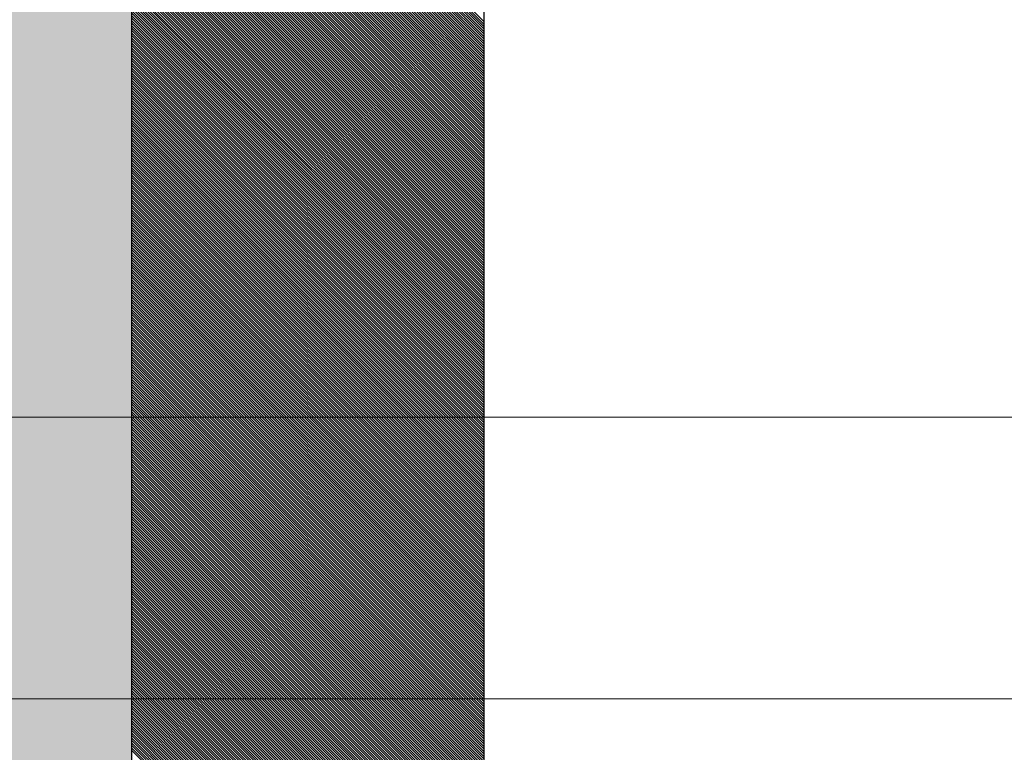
# Model space of a CAD drawing. Header units: millimetres. Extents: x 811 to 573824, y 137 to 100812.
# Tile 27 of 143: x 450392 to 450462, y 69671 to 69723. Entities that reach past the tile are written whole.
import ezdxf

# ---------------------------------------------------------------- set-up
doc = ezdxf.new("R2010")
doc.units = ezdxf.units.MM
doc.header["$LTSCALE"] = 3
doc.header["$MEASUREMENT"] = 0
doc.header["$PDMODE"] = 35
doc.layers.get('Defpoints').update_dxf_attribs({"lineweight": 0})
for name, color, linetype, lineweight in [('ARC - DIMENSIONS', 7, 'Continuous', 13), ('KITCHEN EQUIPMENTS', 251, 'Continuous', 0), ('NEW BRICKWORK', 1, 'Continuous', 0), ('S Fur', 44, 'Continuous', 20), ('S-Hatch_8', 7, 'Continuous', 0), ('Wall', 7, 'Continuous', 25)]:
    doc.layers.add(name, color=color, linetype=linetype, lineweight=lineweight)
doc.layers.add('GLASS', color=5, linetype='Continuous')
doc.styles.get("Standard").update_dxf_attribs({"font": 'stylu.ttf'})
doc.dimstyles.new('ARC SCALE50', dxfattribs={"dimscale": 50, "dimtxt": 1, "dimasz": 1.5, "dimexe": 0.8, "dimexo": 0.8, "dimgap": 0.5, "dimtad": 0, "dimdec": 0, "dimrnd": 1, "dimzin": 0, "dimdsep": 46, "dimtxsty": 'Standard', "dimcen": 1.5, "dimdle": 0.8, "dimclrd": 256, "dimclre": 256, "dimclrt": 256, "dimadec": 0, "dimazin": 0, "dimtfac": 2, "dimtdec": 0, "dimtmove": 1, "dimatfit": 2, "dimfxl": 1, "dimtolj": 1, "dimtzin": 0, "dimlwd": -1, "dimlwe": 13, "dimarcsym": 0})

# ---------------------------------------------------------------- blocks, each defined once
blk = doc.blocks.new('xzgredgr')
at = {"layer": 'KITCHEN EQUIPMENTS', "linetype": 'Continuous'}
for p, q in [((450366.87, 69694.886, 0.118), (450766.87, 69694.886, 0.118)), ((450346.87, 69674.886, 0.118), (450786.87, 69674.886, 0.118))]:
    blk.add_line(p, q, dxfattribs=at)
blk = doc.blocks.new('*D258')
at = {"layer": 'ARC - DIMENSIONS', "lineweight": 13, "transparency": 16777216}
for p, q in [((450124.926, 69711.13), (450124.926, 69851.329)), ((452455.037, 69711.13), (452455.037, 69851.329))]:
    blk.add_line(p, q, dxfattribs=at)
at = {"layer": 'ARC - DIMENSIONS', "transparency": 16777216}
for p, q in [((450199.926, 69811.329), (451176.886, 69811.329)), ((452380.037, 69811.329), (451403.076, 69811.329))]:
    blk.add_line(p, q, dxfattribs=at)
for points in [[(450199.926, 69823.829), (450199.926, 69798.829), (450124.926, 69811.329)], [(452380.037, 69798.829), (452380.037, 69823.829), (452455.037, 69811.329)]]:
    blk.add_solid(points, dxfattribs=at)
at = {"layer": 'Defpoints', "color": 0, "transparency": 16777216}
for p in [(452455.037, 69811.329), (450124.926, 69671.13), (452455.037, 69671.13)]:
    blk.add_point(p, dxfattribs=at)
at = {"layer": 'ARC - DIMENSIONS', "transparency": 16777216, "insert": (451289.981, 69811.329), "char_height": 50, "attachment_point": 5}
blk.add_mtext('\\A1;2330', dxfattribs=at)
blk = doc.blocks.new('BAR BACK DISPLAY SHELVES')
at = {"layer": 'GLASS', "ltscale": 0.5}
h = blk.add_hatch(color=4, dxfattribs=at)
h.dxf.hatch_style = 1
h.paths.add_polyline_path([(68311.064, 74450.762), (68310.997, 78040.621), (68561.057, 78040.554), (68561.058, 74450.346)])
at = {"layer": 'S Fur'}
for p, q in [((68561.057, 77105.254, 0.181), (68561.057, 76805.26, 0.181)), ((68586.064, 76805.26, 0.181), (68586.064, 77105.254, 0.181))]:
    blk.add_line(p, q, dxfattribs=at)
at = {"layer": 'S-Hatch_8', "color": 0, "linetype": 'Continuous'}
for p, q in [((68586.064, 77053.289, 0.181), (68561.057, 77078.296, 0.181)), ((68586.064, 77053.112, 0.181), (68561.057, 77078.119, 0.181)), ((68586.064, 77052.935, 0.181), (68561.057, 77077.942, 0.181)), ((68586.064, 77052.758, 0.181), (68561.057, 77077.765, 0.181)), ((68586.064, 77052.582, 0.181), (68561.057, 77077.589, 0.181)), ((68586.064, 77052.405, 0.181), (68561.057, 77077.412, 0.181)), ((68586.064, 77052.228, 0.181), (68561.057, 77077.235, 0.181)), ((68586.064, 77052.051, 0.181), (68561.057, 77077.058, 0.181)), ((68586.064, 77051.874, 0.181), (68561.057, 77076.882, 0.181)), ((68586.064, 77051.698, 0.181), (68561.057, 77076.705, 0.181)), ((68586.064, 77051.521, 0.181), (68561.057, 77076.528, 0.181)), ((68586.064, 77051.344, 0.181), (68561.057, 77076.351, 0.181)), ((68586.064, 77051.167, 0.181), (68561.057, 77076.174, 0.181)), ((68586.064, 77050.991, 0.181), (68561.057, 77075.998, 0.181)), ((68586.064, 77050.814, 0.181), (68561.057, 77075.821, 0.181)), ((68586.064, 77050.637, 0.181), (68561.057, 77075.644, 0.181)), ((68586.064, 77050.46, 0.181), (68561.057, 77075.467, 0.181)), ((68586.064, 77050.283, 0.181), (68561.057, 77075.291, 0.181)), ((68586.064, 77050.107, 0.181), (68561.057, 77075.114, 0.181)), ((68586.064, 77049.93, 0.181), (68561.057, 77074.937, 0.181)), ((68586.064, 77049.753, 0.181), (68561.057, 77074.76, 0.181)), ((68586.064, 77049.576, 0.181), (68561.057, 77074.583, 0.181)), ((68586.064, 77049.4, 0.181), (68561.057, 77074.407, 0.181)), ((68586.064, 77049.223, 0.181), (68561.057, 77074.23, 0.181)), ((68586.064, 77049.046, 0.181), (68561.057, 77074.053, 0.181)), ((68586.064, 77048.869, 0.181), (68561.057, 77073.876, 0.181)), ((68586.064, 77048.692, 0.181), (68561.057, 77073.7, 0.181)), ((68586.064, 77048.516, 0.181), (68561.057, 77073.523, 0.181)), ((68586.064, 77048.339, 0.181), (68561.057, 77073.346, 0.181)), ((68586.064, 77048.162, 0.181), (68561.057, 77073.169, 0.181)), ((68586.064, 77047.985, 0.181), (68561.057, 77072.992, 0.181)), ((68586.064, 77047.809, 0.181), (68561.057, 77072.816, 0.181)), ((68586.064, 77047.632, 0.181), (68561.057, 77072.639, 0.181)), ((68586.064, 77047.455, 0.181), (68561.057, 77072.462, 0.181)), ((68586.064, 77047.278, 0.181), (68561.057, 77072.285, 0.181)), ((68586.064, 77047.101, 0.181), (68561.057, 77072.109, 0.181)), ((68586.064, 77046.925, 0.181), (68561.057, 77071.932, 0.181)), ((68586.064, 77046.748, 0.181), (68561.057, 77071.755, 0.181)), ((68586.064, 77046.571, 0.181), (68561.057, 77071.578, 0.181)), ((68586.064, 77046.394, 0.181), (68561.057, 77071.401, 0.181)), ((68586.064, 77046.218, 0.181), (68561.057, 77071.225, 0.181)), ((68586.064, 77046.041, 0.181), (68561.057, 77071.048, 0.181)), ((68586.064, 77045.864, 0.181), (68561.057, 77070.871, 0.181)), ((68586.064, 77045.687, 0.181), (68561.057, 77070.694, 0.181)), ((68586.064, 77045.511, 0.181), (68561.057, 77070.518, 0.181)), ((68586.064, 77045.334, 0.181), (68561.057, 77070.341, 0.181)), ((68586.064, 77045.157, 0.181), (68561.057, 77070.164, 0.181)), ((68586.064, 77044.98, 0.181), (68561.057, 77069.987, 0.181)), ((68586.064, 77044.803, 0.181), (68561.057, 77069.81, 0.181)), ((68586.064, 77044.627, 0.181), (68561.057, 77069.634, 0.181)), ((68586.064, 77044.45, 0.181), (68561.057, 77069.457, 0.181)), ((68586.064, 77044.273, 0.181), (68561.057, 77069.28, 0.181)), ((68586.064, 77044.096, 0.181), (68561.057, 77069.103, 0.181)), ((68586.064, 77043.92, 0.181), (68561.057, 77068.927, 0.181)), ((68586.064, 77043.743, 0.181), (68561.057, 77068.75, 0.181)), ((68586.064, 77043.566, 0.181), (68561.057, 77068.573, 0.181)), ((68586.064, 77043.389, 0.181), (68561.057, 77068.396, 0.181)), ((68586.064, 77043.212, 0.181), (68561.057, 77068.219, 0.181)), ((68586.064, 77043.036, 0.181), (68561.057, 77068.043, 0.181)), ((68586.064, 77042.859, 0.181), (68561.057, 77067.866, 0.181)), ((68586.064, 77042.682, 0.181), (68561.057, 77067.689, 0.181)), ((68586.064, 77042.505, 0.181), (68561.057, 77067.512, 0.181)), ((68586.064, 77042.329, 0.181), (68561.057, 77067.336, 0.181)), ((68586.064, 77042.152, 0.181), (68561.057, 77067.159, 0.181)), ((68586.064, 77041.975, 0.181), (68561.057, 77066.982, 0.181)), ((68586.064, 77041.798, 0.181), (68561.057, 77066.805, 0.181)), ((68586.064, 77041.621, 0.181), (68561.057, 77066.628, 0.181)), ((68586.064, 77041.445, 0.181), (68561.057, 77066.452, 0.181)), ((68586.064, 77041.268, 0.181), (68561.057, 77066.275, 0.181)), ((68586.064, 77041.091, 0.181), (68561.057, 77066.098, 0.181)), ((68586.064, 77040.914, 0.181), (68561.057, 77065.921, 0.181)), ((68586.064, 77040.738, 0.181), (68561.057, 77065.745, 0.181)), ((68586.064, 77040.561, 0.181), (68561.057, 77065.568, 0.181)), ((68586.064, 77040.384, 0.181), (68561.057, 77065.391, 0.181)), ((68586.064, 77040.207, 0.181), (68561.057, 77065.214, 0.181)), ((68586.064, 77040.03, 0.181), (68561.057, 77065.037, 0.181)), ((68586.064, 77039.854, 0.181), (68561.057, 77064.861, 0.181)), ((68586.064, 77039.677, 0.181), (68561.057, 77064.684, 0.181)), ((68586.064, 77039.5, 0.181), (68561.057, 77064.507, 0.181)), ((68586.064, 77039.323, 0.181), (68561.057, 77064.33, 0.181)), ((68586.064, 77039.147, 0.181), (68561.057, 77064.154, 0.181)), ((68586.064, 77038.97, 0.181), (68561.057, 77063.977, 0.181)), ((68586.064, 77038.793, 0.181), (68561.057, 77063.8, 0.181)), ((68586.064, 77038.616, 0.181), (68561.057, 77063.623, 0.181)), ((68586.064, 77038.439, 0.181), (68561.057, 77063.446, 0.181)), ((68586.064, 77038.263, 0.181), (68561.057, 77063.27, 0.181)), ((68586.064, 77038.086, 0.181), (68561.057, 77063.093, 0.181)), ((68586.064, 77037.909, 0.181), (68561.057, 77062.916, 0.181)), ((68586.064, 77037.732, 0.181), (68561.057, 77062.739, 0.181)), ((68586.064, 77037.556, 0.181), (68561.057, 77062.563, 0.181)), ((68586.064, 77037.379, 0.181), (68561.057, 77062.386, 0.181)), ((68586.064, 77037.202, 0.181), (68561.057, 77062.209, 0.181)), ((68586.064, 77037.025, 0.181), (68561.057, 77062.032, 0.181)), ((68586.064, 77036.848, 0.181), (68561.057, 77061.855, 0.181)), ((68586.064, 77036.672, 0.181), (68561.057, 77061.679, 0.181)), ((68586.064, 77036.495, 0.181), (68561.057, 77061.502, 0.181)), ((68586.064, 77036.318, 0.181), (68561.057, 77061.325, 0.181)), ((68586.064, 77036.141, 0.181), (68561.057, 77061.148, 0.181)), ((68586.064, 77035.965, 0.181), (68561.057, 77060.972, 0.181)), ((68586.064, 77035.788, 0.181), (68561.057, 77060.795, 0.181)), ((68586.064, 77035.611, 0.181), (68561.057, 77060.618, 0.181)), ((68586.064, 77035.434, 0.181), (68561.057, 77060.441, 0.181)), ((68586.064, 77035.257, 0.181), (68561.057, 77060.265, 0.181)), ((68586.064, 77035.081, 0.181), (68561.057, 77060.088, 0.181)), ((68586.064, 77034.904, 0.181), (68561.057, 77059.911, 0.181)), ((68586.064, 77034.727, 0.181), (68561.057, 77059.734, 0.181)), ((68586.064, 77034.55, 0.181), (68561.057, 77059.557, 0.181)), ((68586.064, 77034.374, 0.181), (68561.057, 77059.381, 0.181)), ((68586.064, 77034.197, 0.181), (68561.057, 77059.204, 0.181)), ((68586.064, 77034.02, 0.181), (68561.057, 77059.027, 0.181)), ((68586.064, 77033.843, 0.181), (68561.057, 77058.85, 0.181)), ((68586.064, 77033.666, 0.181), (68561.057, 77058.674, 0.181)), ((68586.064, 77033.49, 0.181), (68561.057, 77058.497, 0.181)), ((68586.064, 77033.313, 0.181), (68561.057, 77058.32, 0.181)), ((68586.064, 77033.136, 0.181), (68561.057, 77058.143, 0.181)), ((68586.064, 77032.959, 0.181), (68561.057, 77057.966, 0.181)), ((68586.064, 77032.783, 0.181), (68561.057, 77057.79, 0.181)), ((68586.064, 77032.606, 0.181), (68561.057, 77057.613, 0.181)), ((68586.064, 77032.429, 0.181), (68561.057, 77057.436, 0.181)), ((68586.064, 77032.252, 0.181), (68561.057, 77057.259, 0.181)), ((68586.064, 77032.075, 0.181), (68561.057, 77057.083, 0.181)), ((68586.064, 77031.899, 0.181), (68561.057, 77056.906, 0.181)), ((68586.064, 77031.722, 0.181), (68561.057, 77056.729, 0.181)), ((68586.064, 77031.545, 0.181), (68561.057, 77056.552, 0.181)), ((68586.064, 77031.368, 0.181), (68561.057, 77056.375, 0.181)), ((68586.064, 77031.192, 0.181), (68561.057, 77056.199, 0.181)), ((68586.064, 77031.015, 0.181), (68561.057, 77056.022, 0.181)), ((68586.064, 77030.838, 0.181), (68561.057, 77055.845, 0.181)), ((68586.064, 77030.661, 0.181), (68561.057, 77055.668, 0.181)), ((68586.064, 77030.484, 0.181), (68561.057, 77055.492, 0.181)), ((68586.064, 77030.308, 0.181), (68561.057, 77055.315, 0.181)), ((68586.064, 77030.131, 0.181), (68561.057, 77055.138, 0.181)), ((68586.064, 77029.954, 0.181), (68561.057, 77054.961, 0.181)), ((68586.064, 77029.777, 0.181), (68561.057, 77054.784, 0.181)), ((68586.064, 77029.601, 0.181), (68561.057, 77054.608, 0.181)), ((68586.064, 77029.424, 0.181), (68561.057, 77054.431, 0.181)), ((68586.064, 77029.247, 0.181), (68561.057, 77054.254, 0.181)), ((68586.064, 77029.07, 0.181), (68561.057, 77054.077, 0.181)), ((68586.064, 77028.893, 0.181), (68561.057, 77053.901, 0.181)), ((68586.064, 77028.717, 0.181), (68561.057, 77053.724, 0.181)), ((68586.064, 77028.54, 0.181), (68561.057, 77053.547, 0.181)), ((68586.064, 77028.363, 0.181), (68561.057, 77053.37, 0.181)), ((68586.064, 77028.186, 0.181), (68561.057, 77053.193, 0.181)), ((68586.064, 77028.01, 0.181), (68561.057, 77053.017, 0.181)), ((68586.064, 77027.833, 0.181), (68561.057, 77052.84, 0.181)), ((68586.064, 77027.656, 0.181), (68561.057, 77052.663, 0.181)), ((68586.064, 77027.479, 0.181), (68561.057, 77052.486, 0.181)), ((68586.064, 77027.303, 0.181), (68561.057, 77052.31, 0.181)), ((68586.064, 77027.126, 0.181), (68561.057, 77052.133, 0.181)), ((68586.064, 77026.949, 0.181), (68561.057, 77051.956, 0.181)), ((68586.064, 77026.772, 0.181), (68561.057, 77051.779, 0.181)), ((68586.064, 77026.595, 0.181), (68561.057, 77051.602, 0.181)), ((68586.064, 77026.419, 0.181), (68561.057, 77051.426, 0.181)), ((68586.064, 77026.242, 0.181), (68561.057, 77051.249, 0.181)), ((68586.064, 77026.065, 0.181), (68561.057, 77051.072, 0.181)), ((68586.064, 77025.888, 0.181), (68561.057, 77050.895, 0.181)), ((68586.064, 77025.712, 0.181), (68561.057, 77050.719, 0.181)), ((68586.064, 77025.535, 0.181), (68561.057, 77050.542, 0.181)), ((68586.064, 77025.358, 0.181), (68561.057, 77050.365, 0.181)), ((68586.064, 77025.181, 0.181), (68561.057, 77050.188, 0.181)), ((68586.064, 77025.004, 0.181), (68561.057, 77050.011, 0.181)), ((68586.064, 77024.828, 0.181), (68561.057, 77049.835, 0.181)), ((68586.064, 77024.651, 0.181), (68561.057, 77049.658, 0.181)), ((68586.064, 77024.474, 0.181), (68561.057, 77049.481, 0.181)), ((68586.064, 77024.297, 0.181), (68561.057, 77049.304, 0.181)), ((68586.064, 77024.121, 0.181), (68561.057, 77049.128, 0.181)), ((68586.064, 77023.944, 0.181), (68561.057, 77048.951, 0.181)), ((68586.064, 77023.767, 0.181), (68561.057, 77048.774, 0.181)), ((68586.064, 77023.59, 0.181), (68561.057, 77048.597, 0.181)), ((68586.064, 77023.413, 0.181), (68561.057, 77048.42, 0.181)), ((68586.064, 77023.237, 0.181), (68561.057, 77048.244, 0.181)), ((68586.064, 77023.06, 0.181), (68561.057, 77048.067, 0.181)), ((68586.064, 77022.883, 0.181), (68561.057, 77047.89, 0.181)), ((68586.064, 77022.706, 0.181), (68561.057, 77047.713, 0.181)), ((68586.064, 77022.53, 0.181), (68561.057, 77047.537, 0.181)), ((68586.064, 77022.353, 0.181), (68561.057, 77047.36, 0.181)), ((68586.064, 77022.176, 0.181), (68561.057, 77047.183, 0.181)), ((68586.064, 77021.999, 0.181), (68561.057, 77047.006, 0.181)), ((68586.064, 77021.822, 0.181), (68561.057, 77046.829, 0.181)), ((68586.064, 77021.646, 0.181), (68561.057, 77046.653, 0.181)), ((68586.064, 77021.469, 0.181), (68561.057, 77046.476, 0.181)), ((68586.064, 77021.292, 0.181), (68561.057, 77046.299, 0.181)), ((68586.064, 77021.115, 0.181), (68561.057, 77046.122, 0.181)), ((68586.064, 77020.939, 0.181), (68561.057, 77045.946, 0.181)), ((68586.064, 77020.762, 0.181), (68561.057, 77045.769, 0.181)), ((68586.064, 77020.585, 0.181), (68561.057, 77045.592, 0.181)), ((68586.064, 77020.408, 0.181), (68561.057, 77045.415, 0.181)), ((68586.064, 77020.231, 0.181), (68561.057, 77045.238, 0.181)), ((68586.064, 77020.055, 0.181), (68561.057, 77045.062, 0.181)), ((68586.064, 77019.878, 0.181), (68561.057, 77044.885, 0.181)), ((68586.064, 77019.701, 0.181), (68561.057, 77044.708, 0.181)), ((68586.064, 77019.524, 0.181), (68561.057, 77044.531, 0.181)), ((68586.064, 77019.348, 0.181), (68561.057, 77044.355, 0.181)), ((68586.064, 77019.171, 0.181), (68561.057, 77044.178, 0.181)), ((68586.064, 77018.994, 0.181), (68561.057, 77044.001, 0.181)), ((68586.064, 77018.817, 0.181), (68561.057, 77043.824, 0.181)), ((68586.064, 77018.64, 0.181), (68561.057, 77043.647, 0.181)), ((68586.064, 77018.464, 0.181), (68561.057, 77043.471, 0.181)), ((68586.064, 77018.287, 0.181), (68561.057, 77043.294, 0.181)), ((68586.064, 77018.11, 0.181), (68561.057, 77043.117, 0.181)), ((68586.064, 77017.933, 0.181), (68561.057, 77042.94, 0.181)), ((68586.064, 77017.757, 0.181), (68561.057, 77042.764, 0.181)), ((68586.064, 77017.58, 0.181), (68561.057, 77042.587, 0.181)), ((68586.064, 77017.403, 0.181), (68561.057, 77042.41, 0.181)), ((68586.064, 77017.226, 0.181), (68561.057, 77042.233, 0.181)), ((68586.064, 77017.049, 0.181), (68561.057, 77042.057, 0.181)), ((68586.064, 77016.873, 0.181), (68561.057, 77041.88, 0.181)), ((68586.064, 77016.696, 0.181), (68561.057, 77041.703, 0.181)), ((68586.064, 77016.519, 0.181), (68561.057, 77041.526, 0.181)), ((68586.064, 77016.342, 0.181), (68561.057, 77041.349, 0.181)), ((68586.064, 77016.166, 0.181), (68561.057, 77041.173, 0.181)), ((68586.064, 77015.989, 0.181), (68561.057, 77040.996, 0.181)), ((68586.064, 77015.812, 0.181), (68561.057, 77040.819, 0.181)), ((68586.064, 77015.635, 0.181), (68561.057, 77040.642, 0.181)), ((68586.064, 77015.458, 0.181), (68561.057, 77040.466, 0.181)), ((68586.064, 77015.282, 0.181), (68561.057, 77040.289, 0.181)), ((68586.064, 77015.105, 0.181), (68561.057, 77040.112, 0.181)), ((68586.064, 77014.928, 0.181), (68561.057, 77039.935, 0.181)), ((68586.064, 77014.751, 0.181), (68561.057, 77039.758, 0.181)), ((68586.064, 77014.575, 0.181), (68561.057, 77039.582, 0.181)), ((68586.064, 77014.398, 0.181), (68561.057, 77039.405, 0.181)), ((68586.064, 77014.221, 0.181), (68561.057, 77039.228, 0.181)), ((68586.064, 77014.044, 0.181), (68561.057, 77039.051, 0.181)), ((68586.064, 77013.867, 0.181), (68561.057, 77038.875, 0.181)), ((68586.064, 77013.691, 0.181), (68561.057, 77038.698, 0.181)), ((68586.064, 77013.514, 0.181), (68561.057, 77038.521, 0.181)), ((68586.064, 77013.337, 0.181), (68561.057, 77038.344, 0.181)), ((68586.064, 77013.16, 0.181), (68561.057, 77038.167, 0.181)), ((68586.064, 77012.984, 0.181), (68561.057, 77037.991, 0.181)), ((68586.064, 77012.807, 0.181), (68561.057, 77037.814, 0.181)), ((68586.064, 77012.63, 0.181), (68561.057, 77037.637, 0.181)), ((68586.064, 77012.453, 0.181), (68561.057, 77037.46, 0.181)), ((68586.064, 77012.276, 0.181), (68561.057, 77037.284, 0.181)), ((68586.064, 77012.1, 0.181), (68561.057, 77037.107, 0.181)), ((68586.064, 77011.923, 0.181), (68561.057, 77036.93, 0.181)), ((68586.064, 77011.746, 0.181), (68561.057, 77036.753, 0.181)), ((68586.064, 77011.569, 0.181), (68561.057, 77036.576, 0.181)), ((68586.064, 77011.393, 0.181), (68561.057, 77036.4, 0.181)), ((68586.064, 77011.216, 0.181), (68561.057, 77036.223, 0.181)), ((68586.064, 77011.039, 0.181), (68561.057, 77036.046, 0.181)), ((68586.064, 77010.862, 0.181), (68561.057, 77035.869, 0.181)), ((68586.064, 77010.685, 0.181), (68561.057, 77035.693, 0.181)), ((68586.064, 77010.509, 0.181), (68561.057, 77035.516, 0.181)), ((68586.064, 77010.332, 0.181), (68561.057, 77035.339, 0.181)), ((68586.064, 77010.155, 0.181), (68561.057, 77035.162, 0.181)), ((68586.064, 77009.978, 0.181), (68561.057, 77034.985, 0.181)), ((68586.064, 77009.802, 0.181), (68561.057, 77034.809, 0.181)), ((68586.064, 77009.625, 0.181), (68561.057, 77034.632, 0.181)), ((68586.064, 77009.448, 0.181), (68561.057, 77034.455, 0.181)), ((68586.064, 77009.271, 0.181), (68561.057, 77034.278, 0.181)), ((68586.064, 77009.095, 0.181), (68561.057, 77034.102, 0.181)), ((68586.064, 77008.918, 0.181), (68561.057, 77033.925, 0.181)), ((68586.064, 77008.741, 0.181), (68561.057, 77033.748, 0.181)), ((68586.064, 77008.564, 0.181), (68561.057, 77033.571, 0.181)), ((68586.064, 77008.387, 0.181), (68561.057, 77033.394, 0.181)), ((68586.064, 77008.211, 0.181), (68561.057, 77033.218, 0.181)), ((68586.064, 77008.034, 0.181), (68561.057, 77033.041, 0.181)), ((68586.064, 77007.857, 0.181), (68561.057, 77032.864, 0.181)), ((68586.064, 77007.68, 0.181), (68561.057, 77032.687, 0.181)), ((68586.064, 77007.504, 0.181), (68561.057, 77032.511, 0.181)), ((68586.064, 77007.327, 0.181), (68561.057, 77032.334, 0.181)), ((68586.064, 77007.15, 0.181), (68561.057, 77032.157, 0.181)), ((68586.064, 77006.973, 0.181), (68561.057, 77031.98, 0.181)), ((68586.064, 77006.796, 0.181), (68561.057, 77031.803, 0.181)), ((68586.064, 77006.62, 0.181), (68561.057, 77031.627, 0.181)), ((68586.064, 77006.443, 0.181), (68561.057, 77031.45, 0.181)), ((68586.064, 77006.266, 0.181), (68561.057, 77031.273, 0.181)), ((68586.064, 77006.089, 0.181), (68561.057, 77031.096, 0.181)), ((68586.064, 77005.913, 0.181), (68561.057, 77030.92, 0.181)), ((68586.064, 77005.736, 0.181), (68561.057, 77030.743, 0.181)), ((68586.064, 77005.559, 0.181), (68561.057, 77030.566, 0.181)), ((68586.064, 77005.382, 0.181), (68561.057, 77030.389, 0.181)), ((68586.064, 77005.205, 0.181), (68561.057, 77030.212, 0.181)), ((68586.064, 77005.029, 0.181), (68561.057, 77030.036, 0.181)), ((68586.064, 77004.852, 0.181), (68561.057, 77029.859, 0.181)), ((68586.064, 77004.675, 0.181), (68561.057, 77029.682, 0.181)), ((68586.064, 77004.498, 0.181), (68561.057, 77029.505, 0.181)), ((68586.064, 77004.322, 0.181), (68561.057, 77029.329, 0.181)), ((68586.064, 77004.145, 0.181), (68561.057, 77029.152, 0.181)), ((68586.064, 77003.968, 0.181), (68561.057, 77028.975, 0.181)), ((68586.064, 77003.791, 0.181), (68561.057, 77028.798, 0.181)), ((68586.064, 77003.614, 0.181), (68561.057, 77028.621, 0.181)), ((68586.064, 77003.438, 0.181), (68561.057, 77028.445, 0.181)), ((68586.064, 77003.261, 0.181), (68561.057, 77028.268, 0.181)), ((68586.064, 77003.084, 0.181), (68561.057, 77028.091, 0.181)), ((68586.064, 77002.907, 0.181), (68561.057, 77027.914, 0.181)), ((68586.064, 77002.731, 0.181), (68561.057, 77027.738, 0.181)), ((68586.064, 77002.554, 0.181), (68561.057, 77027.561, 0.181)), ((68586.064, 77002.377, 0.181), (68561.057, 77027.384, 0.181)), ((68586.064, 77002.2, 0.181), (68561.057, 77027.207, 0.181)), ((68586.064, 77002.023, 0.181), (68561.057, 77027.03, 0.181)), ((68586.064, 77001.847, 0.181), (68561.057, 77026.854, 0.181)), ((68586.064, 77001.67, 0.181), (68561.057, 77026.677, 0.181)), ((68586.064, 77001.493, 0.181), (68561.057, 77026.5, 0.181)), ((68586.064, 77001.316, 0.181), (68561.057, 77026.323, 0.181)), ((68586.064, 77001.14, 0.181), (68561.057, 77026.147, 0.181)), ((68586.064, 77000.963, 0.181), (68561.057, 77025.97, 0.181)), ((68586.064, 77000.786, 0.181), (68561.057, 77025.793, 0.181)), ((68586.064, 77000.609, 0.181), (68561.057, 77025.616, 0.181)), ((68586.064, 77000.432, 0.181), (68561.057, 77025.439, 0.181)), ((68586.064, 77000.256, 0.181), (68561.057, 77025.263, 0.181)), ((68586.064, 77000.079, 0.181), (68561.057, 77025.086, 0.181)), ((68586.064, 76999.902, 0.181), (68561.057, 77024.909, 0.181)), ((68586.064, 76999.725, 0.181), (68561.057, 77024.732, 0.181)), ((68586.064, 76999.549, 0.181), (68561.057, 77024.556, 0.181)), ((68586.064, 76999.372, 0.181), (68561.057, 77024.379, 0.181)), ((68586.064, 76999.195, 0.181), (68561.057, 77024.202, 0.181)), ((68586.064, 76999.018, 0.181), (68561.057, 77024.025, 0.181)), ((68586.064, 76998.841, 0.181), (68561.057, 77023.849, 0.181)), ((68586.064, 76998.665, 0.181), (68561.057, 77023.672, 0.181)), ((68586.064, 76998.488, 0.181), (68561.057, 77023.495, 0.181)), ((68586.064, 76998.311, 0.181), (68561.057, 77023.318, 0.181)), ((68586.064, 76998.134, 0.181), (68561.057, 77023.141, 0.181)), ((68586.064, 76997.958, 0.181), (68561.057, 77022.965, 0.181)), ((68586.064, 76997.781, 0.181), (68561.057, 77022.788, 0.181)), ((68586.064, 76997.604, 0.181), (68561.057, 77022.611, 0.181)), ((68586.064, 76997.427, 0.181), (68561.057, 77022.434, 0.181)), ((68586.064, 76997.25, 0.181), (68561.057, 77022.258, 0.181)), ((68586.064, 76997.074, 0.181), (68561.057, 77022.081, 0.181)), ((68586.064, 76996.897, 0.181), (68561.057, 77021.904, 0.181)), ((68586.064, 76996.72, 0.181), (68561.057, 77021.727, 0.181)), ((68586.064, 76996.543, 0.181), (68561.057, 77021.55, 0.181)), ((68586.064, 76996.367, 0.181), (68561.057, 77021.374, 0.181)), ((68586.064, 76996.19, 0.181), (68561.057, 77021.197, 0.181)), ((68586.064, 76996.013, 0.181), (68561.057, 77021.02, 0.181)), ((68586.064, 76995.836, 0.181), (68561.057, 77020.843, 0.181)), ((68586.064, 76995.659, 0.181), (68561.057, 77020.667, 0.181)), ((68586.064, 76995.483, 0.181), (68561.057, 77020.49, 0.181)), ((68586.064, 76995.306, 0.181), (68561.057, 77020.313, 0.181)), ((68586.064, 76995.129, 0.181), (68561.057, 77020.136, 0.181)), ((68586.064, 76994.952, 0.181), (68561.057, 77019.959, 0.181)), ((68586.064, 76994.776, 0.181), (68561.057, 77019.783, 0.181)), ((68586.064, 76994.599, 0.181), (68561.057, 77019.606, 0.181)), ((68586.064, 76994.422, 0.181), (68561.057, 77019.429, 0.181)), ((68586.064, 76994.245, 0.181), (68561.057, 77019.252, 0.181)), ((68586.064, 76994.068, 0.181), (68561.057, 77019.076, 0.181)), ((68586.064, 76993.892, 0.181), (68561.057, 77018.899, 0.181)), ((68586.064, 76993.715, 0.181), (68561.057, 77018.722, 0.181)), ((68586.064, 76993.538, 0.181), (68561.057, 77018.545, 0.181)), ((68586.064, 76993.361, 0.181), (68561.057, 77018.368, 0.181)), ((68586.064, 76993.185, 0.181), (68561.057, 77018.192, 0.181)), ((68586.064, 76993.008, 0.181), (68561.057, 77018.015, 0.181)), ((68586.064, 76992.831, 0.181), (68561.057, 77017.838, 0.181)), ((68586.064, 76992.654, 0.181), (68561.057, 77017.661, 0.181)), ((68586.064, 76992.477, 0.181), (68561.057, 77017.485, 0.181)), ((68586.064, 76992.301, 0.181), (68561.057, 77017.308, 0.181)), ((68586.064, 76992.124, 0.181), (68561.057, 77017.131, 0.181)), ((68586.064, 76991.947, 0.181), (68561.057, 77016.954, 0.181)), ((68586.064, 76991.77, 0.181), (68561.057, 77016.777, 0.181)), ((68586.064, 76991.594, 0.181), (68561.057, 77016.601, 0.181)), ((68586.064, 76991.417, 0.181), (68561.057, 77016.424, 0.181)), ((68586.064, 76991.24, 0.181), (68561.057, 77016.247, 0.181)), ((68586.064, 76991.063, 0.181), (68561.057, 77016.07, 0.181)), ((68586.064, 76990.887, 0.181), (68561.057, 77015.894, 0.181)), ((68586.064, 76990.71, 0.181), (68561.057, 77015.717, 0.181)), ((68586.064, 76990.533, 0.181), (68561.057, 77015.54, 0.181)), ((68586.064, 76990.356, 0.181), (68561.057, 77015.363, 0.181)), ((68586.064, 76990.179, 0.181), (68561.057, 77015.186, 0.181)), ((68586.064, 76990.003, 0.181), (68561.057, 77015.01, 0.181)), ((68586.064, 76989.826, 0.181), (68561.057, 77014.833, 0.181)), ((68586.064, 76989.649, 0.181), (68561.057, 77014.656, 0.181)), ((68586.064, 76989.472, 0.181), (68561.057, 77014.479, 0.181)), ((68586.064, 76989.296, 0.181), (68561.057, 77014.303, 0.181)), ((68586.064, 76989.119, 0.181), (68561.057, 77014.126, 0.181)), ((68586.064, 76988.942, 0.181), (68561.057, 77013.949, 0.181)), ((68586.064, 76988.765, 0.181), (68561.057, 77013.772, 0.181)), ((68586.064, 76988.588, 0.181), (68561.057, 77013.595, 0.181)), ((68586.064, 76988.412, 0.181), (68561.057, 77013.419, 0.181)), ((68586.064, 76988.235, 0.181), (68561.057, 77013.242, 0.181)), ((68586.064, 76988.058, 0.181), (68561.057, 77013.065, 0.181)), ((68586.064, 76987.881, 0.181), (68561.057, 77012.888, 0.181)), ((68586.064, 76987.705, 0.181), (68561.057, 77012.712, 0.181)), ((68586.064, 76987.528, 0.181), (68561.057, 77012.535, 0.181)), ((68586.064, 76987.351, 0.181), (68561.057, 77012.358, 0.181)), ((68586.064, 76987.174, 0.181), (68561.057, 77012.181, 0.181)), ((68586.064, 76986.997, 0.181), (68561.057, 77012.004, 0.181)), ((68586.064, 76986.821, 0.181), (68561.057, 77011.828, 0.181)), ((68586.064, 76986.644, 0.181), (68561.057, 77011.651, 0.181)), ((68586.064, 76986.467, 0.181), (68561.057, 77011.474, 0.181)), ((68586.064, 76986.29, 0.181), (68561.057, 77011.297, 0.181)), ((68586.064, 76986.114, 0.181), (68561.057, 77011.121, 0.181)), ((68586.064, 76985.937, 0.181), (68561.057, 77010.944, 0.181)), ((68586.064, 76985.76, 0.181), (68561.057, 77010.767, 0.181)), ((68586.064, 76985.583, 0.181), (68561.057, 77010.59, 0.181)), ((68586.064, 76985.406, 0.181), (68561.057, 77010.413, 0.181)), ((68586.064, 76985.23, 0.181), (68561.057, 77010.237, 0.181)), ((68586.064, 76985.053, 0.181), (68561.057, 77010.06, 0.181)), ((68586.064, 76984.876, 0.181), (68561.057, 77009.883, 0.181)), ((68586.064, 76984.699, 0.181), (68561.057, 77009.706, 0.181)), ((68586.064, 76984.523, 0.181), (68561.057, 77009.53, 0.181)), ((68586.064, 76984.346, 0.181), (68561.057, 77009.353, 0.181)), ((68586.064, 76984.169, 0.181), (68561.057, 77009.176, 0.181)), ((68586.064, 76983.992, 0.181), (68561.057, 77008.999, 0.181)), ((68586.064, 76983.815, 0.181), (68561.057, 77008.822, 0.181)), ((68586.064, 76983.639, 0.181), (68561.057, 77008.646, 0.181)), ((68586.064, 76983.462, 0.181), (68561.057, 77008.469, 0.181)), ((68586.064, 76983.285, 0.181), (68561.057, 77008.292, 0.181)), ((68586.064, 76983.108, 0.181), (68561.057, 77008.115, 0.181)), ((68586.064, 76982.932, 0.181), (68561.057, 77007.939, 0.181)), ((68586.064, 76982.755, 0.181), (68561.057, 77007.762, 0.181)), ((68586.064, 76982.578, 0.181), (68561.057, 77007.585, 0.181)), ((68586.064, 76982.401, 0.181), (68561.057, 77007.408, 0.181)), ((68586.064, 76982.224, 0.181), (68561.057, 77007.231, 0.181)), ((68586.064, 76982.048, 0.181), (68561.057, 77007.055, 0.181)), ((68586.064, 76981.871, 0.181), (68561.057, 77006.878, 0.181)), ((68586.064, 76981.694, 0.181), (68561.057, 77006.701, 0.181)), ((68586.064, 76981.517, 0.181), (68561.057, 77006.524, 0.181)), ((68586.064, 76981.341, 0.181), (68561.057, 77006.348, 0.181)), ((68586.064, 76981.164, 0.181), (68561.057, 77006.171, 0.181)), ((68586.064, 76980.987, 0.181), (68561.057, 77005.994, 0.181)), ((68586.064, 76980.81, 0.181), (68561.057, 77005.817, 0.181)), ((68586.064, 76980.633, 0.181), (68561.057, 77005.641, 0.181)), ((68586.064, 76980.457, 0.181), (68561.057, 77005.464, 0.181)), ((68586.064, 76980.28, 0.181), (68561.057, 77005.287, 0.181)), ((68586.064, 76980.103, 0.181), (68561.057, 77005.11, 0.181)), ((68586.064, 76979.926, 0.181), (68561.057, 77004.933, 0.181)), ((68586.064, 76979.75, 0.181), (68561.057, 77004.757, 0.181)), ((68586.064, 76979.573, 0.181), (68561.057, 77004.58, 0.181)), ((68586.064, 76979.396, 0.181), (68561.057, 77004.403, 0.181)), ((68586.064, 76979.219, 0.181), (68561.057, 77004.226, 0.181)), ((68586.064, 76979.042, 0.181), (68561.057, 77004.05, 0.181)), ((68586.064, 76978.866, 0.181), (68561.057, 77003.873, 0.181)), ((68586.064, 76978.689, 0.181), (68561.057, 77003.696, 0.181)), ((68586.064, 76978.512, 0.181), (68561.057, 77003.519, 0.181)), ((68586.064, 76978.335, 0.181), (68561.057, 77003.342, 0.181)), ((68586.064, 76978.159, 0.181), (68561.057, 77003.166, 0.181)), ((68586.064, 76977.982, 0.181), (68561.057, 77002.989, 0.181)), ((68586.064, 76977.805, 0.181), (68561.057, 77002.812, 0.181)), ((68586.064, 76977.628, 0.181), (68561.057, 77002.635, 0.181)), ((68586.064, 76977.451, 0.181), (68561.057, 77002.459, 0.181)), ((68586.064, 76977.275, 0.181), (68561.057, 77002.282, 0.181)), ((68586.064, 76977.098, 0.181), (68561.057, 77002.105, 0.181)), ((68586.064, 76976.921, 0.181), (68561.057, 77001.928, 0.181)), ((68586.064, 76976.744, 0.181), (68561.057, 77001.751, 0.181)), ((68586.064, 76976.568, 0.181), (68561.057, 77001.575, 0.181))]:
    blk.add_line(p, q, dxfattribs=at)
at = {"layer": 'Wall'}
for p, q in [((68586.058, 77130.254, 0.181), (68586.058, 76780.253, 0.181)), ((68561.058, 77105.254, 0.181), (68561.058, 76805.253, 0.181)), ((68561.058, 77105.254, 0.181), (68561.058, 76805.254, 0.181))]:
    blk.add_line(p, q, dxfattribs=at)

msp = doc.modelspace()

# ---------------------------------------------------------------- hatches: boundary and pattern name
at = {"layer": 'NEW BRICKWORK'}
h = msp.add_hatch(dxfattribs=at)
h.set_pattern_fill('ANSI37', color=256, scale=250, angle=180)
h.set_pattern_definition([(225, (6227957.61, 2343389.85), (22.09708691, -22.09708691), []), (315, (6227957.61, 2343389.85), (22.09708691, 22.09708691), [])])
edge = h.paths.add_edge_path()
edge.add_line((452355.037, 70785.067), (452355.037, 66874.886))
edge.add_line((452355.037, 66874.886), (450124.926, 66874.887))
edge.add_line((450124.926, 66874.887), (450124.926, 66774.887))
edge.add_line((450124.926, 66774.887), (452405.037, 66774.887))
edge.add_arc((452405.037, 66824.887), 50, 270, 360)
edge.add_line((452455.037, 66824.887), (452455.037, 66874.887))
edge.add_line((452455.037, 66874.887), (452455.037, 70785.067))
edge.add_line((452455.037, 70785.067), (452355.037, 70785.067))

# ---------------------------------------------------------------- block references
at = {"layer": 'KITCHEN EQUIPMENTS'}
msp.add_blockref('xzgredgr', (0, 0), dxfattribs=at)
at = {"layer": 'S Fur', "color": 0}
msp.add_blockref('BAR BACK DISPLAY SHELVES', (381838.828, -7330.33, -0.062), dxfattribs=at)

# ---------------------------------------------------------------- dimensions: what is measured, and where the dimension line sits
at = {"layer": 'ARC - DIMENSIONS'}
dim = msp.add_linear_dim(base=(452455.037, 69811.329, 0.118), p1=(450124.926, 69671.13, 0.118), p2=(452455.037, 69671.13, 0.118), dimstyle='ARC SCALE50', dxfattribs=at)
dim.commit()
dim.dimension.update_dxf_attribs({"geometry": '*D258', "text_midpoint": (451289.981, 69811.329, 0.118)})

doc.saveas('drawing.dxf')
